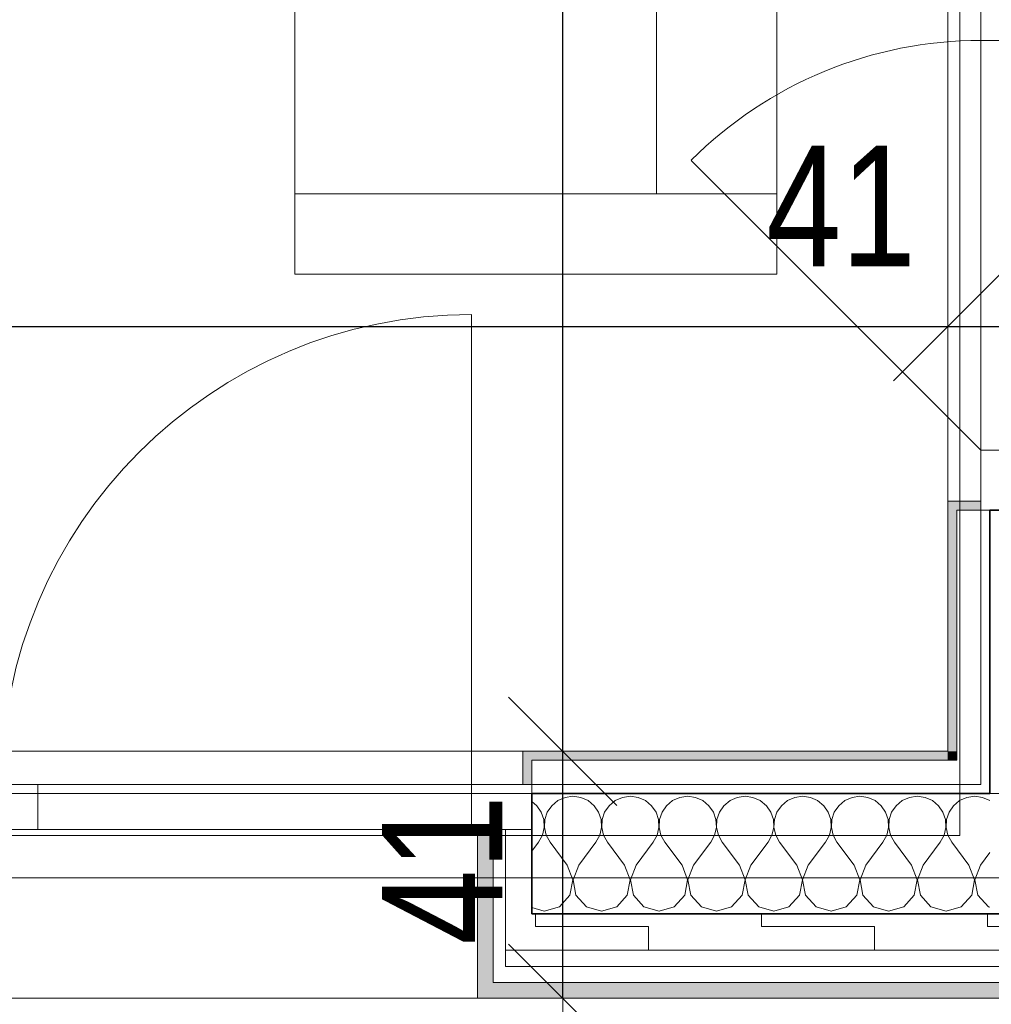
# Model space of a CAD drawing. Header units: metres. Extents: x -7.1 to 26.5, y -14.7 to 18.1.
# Tile 111 of 182: x 21.1 to 22.7, y -4.1 to -2.4. Entities that reach past the tile are written whole.
import ezdxf

# ---------------------------------------------------------------- set-up
doc = ezdxf.new("R2010")
doc.units = ezdxf.units.M
doc.header["$PDMODE"] = 65
doc.linetypes.add('AUSGEZOGEN', pattern=[0])
for name, color, linetype in [('XR$1$010 Aussenwände', 7, 'AUSGEZOGEN'), ('XR$1$010 Aussenwände Schichttrennlinien', 7, 'AUSGEZOGEN'), ('XR$1$010 Fenster', 7, 'AUSGEZOGEN'), ('XR$1$030 Bodenaufbauten', 7, 'AUSGEZOGEN'), ('XR$1$065 Möbel Einrichtung', 7, 'AUSGEZOGEN'), ('XR$1$080 Raumdefinitionen Kontur', 7, 'AUSGEZOGEN'), ('XR$2$105 Bemassungen 100', 7, 'AUSGEZOGEN'), ('XR$3$010 Aussenwände Bauteilschraffuren', 7, 'AUSGEZOGEN'), ('XR$3$035 Decken', 7, 'AUSGEZOGEN')]:
    doc.layers.add(name, color=color, linetype=linetype)
doc.styles.add('ARIAL', font='arial.ttf')
doc.dimstyles.new('DIMSTYLE_3', dxfattribs={"dimtxt": 0.2, "dimasz": 0.3, "dimexe": 0, "dimexo": 0, "dimgap": 0.1, "dimtad": 2, "dimrnd": 0.005, "dimzin": 4, "dimdsep": 46, "dimtxsty": 'ARIAL', "dimblk1": 'ALL_ML_STRICH', "dimblk2": 'ALL_ML_STRICH', "dimsah": 1, "dimcen": 0, "dimclrd": 7, "dimclre": 7, "dimclrt": 7, "dimadec": 0, "dimazin": 0, "dimtfac": 1, "dimtdec": 0, "dimtix": 1, "dimtmove": 2, "dimatfit": 3, "dimfxl": 0, "dimtzin": 0, "dimlwd": 0, "dimlwe": 18, "dimarcsym": 0})
doc.dimstyles.new('DIMSTYLE_7', dxfattribs={"dimtxt": 0.2, "dimasz": 0.3, "dimexe": 0, "dimexo": 0, "dimgap": 0.1, "dimtad": 2, "dimdec": 1, "dimlfac": 100, "dimrnd": 0.5, "dimzin": 4, "dimdsep": 46, "dimtxsty": 'ARIAL', "dimblk1": 'ALL_ML_STRICH', "dimblk2": 'ALL_ML_STRICH', "dimsah": 1, "dimcen": 0, "dimclrd": 7, "dimclre": 7, "dimclrt": 7, "dimadec": 0, "dimazin": 0, "dimtfac": 1, "dimtdec": 0, "dimtix": 1, "dimtmove": 2, "dimatfit": 3, "dimfxl": 0, "dimtvp": 1.2, "dimtzin": 0, "dimlwd": 0, "dimlwe": 18, "dimarcsym": 0})
pattern_1 = [(0, (1500, 1500), (750, 750), [750, -750]), (90, (1500, 1500), (-750, 750), [750, -750])]
pattern_2 = [(0, (0.375, 0.375), (0.1875, 0.1875), [0.1875, -0.1875]), (90, (0.375, 0.375), (-0.1875, 0.1875), [0.1875, -0.1875])]

# ---------------------------------------------------------------- blocks, each defined once
blk = doc.blocks.new('ALL_ML_STRICH')
at = {"color": 0, "linetype": 'ByBlock', "lineweight": -2}
for p, q in [((0, -0.5), (0, 0.5)), ((-0.3, -0.3), (0.3, 0.3)), ((-1, 0), (0.5, 0))]:
    blk.add_line(p, q, dxfattribs=at)
blk = doc.blocks.new('*D152')
at = {"layer": 'DEFPOINTS', "color": 7, "linetype": 'AUSGEZOGEN', "lineweight": 18, "transparency": 33554687}
for p in [(16.3418, -2.9416), (22.6218, -2.9416), (16.3418, -3.0959)]:
    blk.add_point(p, dxfattribs=at)
at = {"layer": 'XR$2$105 Bemassungen 100', "color": 7, "linetype": 'AUSGEZOGEN', "lineweight": -2, "transparency": 33554687}
for p, q in [((16.3418, -2.9416), (16.3418, -2.9416)), ((16.3418, -2.9416), (22.6218, -2.9416)), ((22.6218, -2.9416), (22.6218, -2.9416))]:
    blk.add_line(p, q, dxfattribs=at)
at = {"layer": 'XR$2$105 Bemassungen 100', "color": 7, "linetype": 'AUSGEZOGEN', "lineweight": 18, "transparency": 33554687, "xscale": 0.3, "yscale": 0.3, "zscale": 0.3, "rotation": 180}
blk.add_blockref('ALL_ML_STRICH', (16.3418, -2.9416), dxfattribs=at)
at = {"layer": 'XR$2$105 Bemassungen 100', "color": 7, "linetype": 'AUSGEZOGEN', "lineweight": 18, "transparency": 33554687, "xscale": 0.3, "yscale": 0.3, "zscale": 0.3}
blk.add_blockref('ALL_ML_STRICH', (22.6218, -2.9416), dxfattribs=at)
at = {"layer": 'XR$2$105 Bemassungen 100', "color": 7, "linetype": 'AUSGEZOGEN', "lineweight": 18, "transparency": 33554687, "insert": (19.4932, -2.7382), "char_height": 0.2, "width": 0.64, "attachment_point": 5, "style": 'ARIAL'}
blk.add_mtext('\\W0.80;\\A1;{\\A1;{6.28\\H0.132000;\\S^ ;}}', dxfattribs=at)
blk = doc.blocks.new('*D153')
at = {"layer": 'DEFPOINTS', "color": 7, "linetype": 'AUSGEZOGEN', "lineweight": 18, "transparency": 33554687}
for p in [(23.0318, -2.8766), (22.6218, -2.9416), (22.6218, -2.9416)]:
    blk.add_point(p, dxfattribs=at)
at = {"layer": 'XR$2$105 Bemassungen 100', "color": 7, "linetype": 'AUSGEZOGEN', "lineweight": -2, "transparency": 33554687}
for p, q in [((22.6218, -2.9416), (22.6218, -2.9416)), ((22.6218, -2.9416), (23.0318, -2.9416)), ((23.0318, -2.9416), (23.0318, -2.9416))]:
    blk.add_line(p, q, dxfattribs=at)
at = {"layer": 'XR$2$105 Bemassungen 100', "color": 7, "linetype": 'AUSGEZOGEN', "lineweight": 18, "transparency": 33554687, "xscale": 0.3, "yscale": 0.3, "zscale": 0.3, "rotation": 180}
blk.add_blockref('ALL_ML_STRICH', (22.6218, -2.9416), dxfattribs=at)
at = {"layer": 'XR$2$105 Bemassungen 100', "color": 7, "linetype": 'AUSGEZOGEN', "lineweight": 18, "transparency": 33554687, "xscale": 0.3, "yscale": 0.3, "zscale": 0.3}
blk.add_blockref('ALL_ML_STRICH', (23.0318, -2.9416), dxfattribs=at)
at = {"layer": 'XR$2$105 Bemassungen 100', "color": 7, "linetype": 'AUSGEZOGEN', "lineweight": 18, "transparency": 33554687, "insert": (22.445, -2.7416), "char_height": 0.2, "width": 0.64, "attachment_point": 5, "style": 'ARIAL'}
blk.add_mtext('\\W0.80;\\A1;{\\A1;{41\\H0.132000;\\S^ ;}}', dxfattribs=at)
blk = doc.blocks.new('*D213')
at = {"layer": 'DEFPOINTS', "color": 7, "linetype": 'AUSGEZOGEN', "lineweight": 18, "transparency": 33554687}
for p in [(22.0994, -3.6465), (21.983, -4.0565), (22.0191, -4.0565)]:
    blk.add_point(p, dxfattribs=at)
at = {"layer": 'XR$2$105 Bemassungen 100', "color": 7, "linetype": 'AUSGEZOGEN', "lineweight": -2, "transparency": 33554687}
for p, q in [((21.983, -3.6465), (21.983, -3.6465)), ((21.983, -4.0565), (21.983, -3.6465)), ((21.983, -4.0565), (21.983, -4.0565))]:
    blk.add_line(p, q, dxfattribs=at)
at = {"layer": 'XR$2$105 Bemassungen 100', "color": 7, "linetype": 'AUSGEZOGEN', "lineweight": 18, "transparency": 33554687, "xscale": 0.3, "yscale": 0.3, "zscale": 0.3}
for p, rotation in [((21.983, -3.6465), 90), ((21.983, -4.0565), 270)]:
    blk.add_blockref('ALL_ML_STRICH', p, dxfattribs=dict(at, rotation=rotation))
at = {"layer": 'XR$2$105 Bemassungen 100', "color": 7, "linetype": 'AUSGEZOGEN', "lineweight": 18, "transparency": 33554687, "insert": (21.783, -3.8433), "char_height": 0.2, "width": 0.64, "attachment_point": 5, "rotation": 90, "style": 'ARIAL'}
blk.add_mtext('\\W0.80;\\A1;{\\A1;{41\\H0.132000;\\S^ ;}}', dxfattribs=at)
blk = doc.blocks.new('*D214')
at = {"layer": 'DEFPOINTS', "color": 7, "linetype": 'AUSGEZOGEN', "lineweight": 18, "transparency": 33554687}
for p in [(22.1052, 3.5835), (21.983, -3.6465), (22.0994, -3.6465)]:
    blk.add_point(p, dxfattribs=at)
at = {"layer": 'XR$2$105 Bemassungen 100', "color": 7, "linetype": 'AUSGEZOGEN', "lineweight": -2, "transparency": 33554687}
for p, q in [((21.983, 3.5835), (21.983, 3.5835)), ((21.983, -3.6465), (21.983, 3.5835)), ((21.983, -3.6465), (21.983, -3.6465))]:
    blk.add_line(p, q, dxfattribs=at)
at = {"layer": 'XR$2$105 Bemassungen 100', "color": 7, "linetype": 'AUSGEZOGEN', "lineweight": 18, "transparency": 33554687, "xscale": 0.3, "yscale": 0.3, "zscale": 0.3}
for p, rotation in [((21.983, 3.5835), 90), ((21.983, -3.6465), 270)]:
    blk.add_blockref('ALL_ML_STRICH', p, dxfattribs=dict(at, rotation=rotation))
at = {"layer": 'XR$2$105 Bemassungen 100', "color": 7, "linetype": 'AUSGEZOGEN', "lineweight": 18, "transparency": 33554687, "insert": (21.7795, -0.0199), "char_height": 0.2, "width": 0.64, "attachment_point": 5, "rotation": 90, "style": 'ARIAL'}
blk.add_mtext('\\W0.80;\\A1;{\\A1;{7.23\\H0.132000;\\S^ ;}}', dxfattribs=at)
blk = doc.blocks.new('COMPLEXOBJECT_139')
at = {"layer": 'XR$3$010 Aussenwände Bauteilschraffuren', "color": 8, "linetype": 'AUSGEZOGEN', "lineweight": 13, "transparency": 33554687}
for p, q in [((21.987, -3.7231), (21.975, -3.7284)), ((22, -3.7213), (21.987, -3.7231)), ((22.013, -3.7231), (22, -3.7213)), ((22.025, -3.7284), (22.013, -3.7231)), ((22.0822, -3.7231), (22.0702, -3.7284)), ((22.0952, -3.7213), (22.0822, -3.7231)), ((22.1083, -3.7231), (22.0952, -3.7213)), ((22.1203, -3.7284), (22.1083, -3.7231)), ((22.1775, -3.7231), (22.1654, -3.7284)), ((22.1905, -3.7213), (22.1775, -3.7231)), ((22.2035, -3.7231), (22.1905, -3.7213)), ((22.2155, -3.7284), (22.2035, -3.7231)), ((22.2727, -3.7231), (22.2607, -3.7284)), ((22.2857, -3.7213), (22.2727, -3.7231)), ((22.2987, -3.7231), (22.2857, -3.7213)), ((22.3107, -3.7284), (22.2987, -3.7231)), ((22.3679, -3.7231), (22.3559, -3.7284)), ((22.381, -3.7213), (22.3679, -3.7231)), ((22.394, -3.7231), (22.381, -3.7213)), ((22.406, -3.7284), (22.394, -3.7231)), ((22.4632, -3.7231), (22.4512, -3.7284)), ((22.4762, -3.7213), (22.4632, -3.7231)), ((22.4892, -3.7231), (22.4762, -3.7213)), ((22.5012, -3.7284), (22.4892, -3.7231)), ((22.5584, -3.7231), (22.5464, -3.7284)), ((22.5714, -3.7213), (22.5584, -3.7231)), ((22.5844, -3.7231), (22.5714, -3.7213)), ((22.5965, -3.7284), (22.5844, -3.7231)), ((22.6537, -3.7231), (22.6416, -3.7284)), ((22.6667, -3.7213), (22.6537, -3.7231)), ((22.6797, -3.7231), (22.6667, -3.7213)), ((22.6917, -3.7284), (22.6797, -3.7231)), ((21.9399, -3.7368), (21.9318, -3.73)), ((21.9474, -3.7476), (21.9399, -3.7368)), ((21.9648, -3.7368), (21.9574, -3.7476)), ((21.975, -3.7284), (21.9648, -3.7368)), ((22.0352, -3.7368), (22.025, -3.7284)), ((22.0426, -3.7476), (22.0352, -3.7368)), ((22.0601, -3.7368), (22.0526, -3.7476)), ((22.0702, -3.7284), (22.0601, -3.7368)), ((22.1304, -3.7368), (22.1203, -3.7284)), ((22.1378, -3.7476), (22.1304, -3.7368)), ((22.1553, -3.7368), (22.1479, -3.7476)), ((22.1654, -3.7284), (22.1553, -3.7368)), ((22.2256, -3.7368), (22.2155, -3.7284)), ((22.2331, -3.7476), (22.2256, -3.7368)), ((22.2506, -3.7368), (22.2431, -3.7476)), ((22.2607, -3.7284), (22.2506, -3.7368)), ((22.3209, -3.7368), (22.3107, -3.7284)), ((22.3283, -3.7476), (22.3209, -3.7368)), ((22.3458, -3.7368), (22.3384, -3.7476)), ((22.3559, -3.7284), (22.3458, -3.7368)), ((22.4161, -3.7368), (22.406, -3.7284)), ((22.4235, -3.7476), (22.4161, -3.7368)), ((22.441, -3.7368), (22.4336, -3.7476)), ((22.4512, -3.7284), (22.441, -3.7368)), ((22.5113, -3.7368), (22.5012, -3.7284)), ((22.5188, -3.7476), (22.5113, -3.7368)), ((22.5363, -3.7368), (22.5288, -3.7476)), ((22.5464, -3.7284), (22.5363, -3.7368)), ((22.6066, -3.7368), (22.5965, -3.7284)), ((22.614, -3.7476), (22.6066, -3.7368)), ((22.6315, -3.7368), (22.6241, -3.7476)), ((22.6416, -3.7284), (22.6315, -3.7368)), ((22.6918, -3.7284), (22.6917, -3.7284)), ((21.9516, -3.76), (21.9474, -3.7476)), ((21.9574, -3.7476), (21.9532, -3.76)), ((22.0468, -3.76), (22.0426, -3.7476)), ((22.0526, -3.7476), (22.0484, -3.76)), ((22.142, -3.76), (22.1378, -3.7476)), ((22.1479, -3.7476), (22.1437, -3.76)), ((22.2373, -3.76), (22.2331, -3.7476)), ((22.2431, -3.7476), (22.2389, -3.76)), ((22.3325, -3.76), (22.3283, -3.7476)), ((22.3384, -3.7476), (22.3342, -3.76)), ((22.4277, -3.76), (22.4235, -3.7476)), ((22.4336, -3.7476), (22.4294, -3.76)), ((22.523, -3.76), (22.5188, -3.7476)), ((22.5288, -3.7476), (22.5246, -3.76)), ((22.6182, -3.76), (22.614, -3.7476)), ((22.6241, -3.7476), (22.6199, -3.76)), ((21.9492, -3.786), (21.9522, -3.7732)), ((21.9522, -3.7732), (21.9516, -3.76)), ((21.9532, -3.76), (21.9526, -3.7732)), ((21.9526, -3.7732), (21.9555, -3.786)), ((22.0445, -3.786), (22.0474, -3.7732)), ((22.0474, -3.7732), (22.0468, -3.76)), ((22.0484, -3.76), (22.0478, -3.7732)), ((22.0478, -3.7732), (22.0508, -3.786)), ((22.1397, -3.786), (22.1427, -3.7732)), ((22.1427, -3.7732), (22.142, -3.76)), ((22.1437, -3.76), (22.143, -3.7732)), ((22.143, -3.7732), (22.146, -3.786)), ((22.2349, -3.786), (22.2379, -3.7732)), ((22.2379, -3.7732), (22.2373, -3.76)), ((22.2389, -3.76), (22.2383, -3.7732)), ((22.2383, -3.7732), (22.2413, -3.786)), ((22.3302, -3.786), (22.3331, -3.7732)), ((22.3331, -3.7732), (22.3325, -3.76)), ((22.3342, -3.76), (22.3335, -3.7732)), ((22.3335, -3.7732), (22.3365, -3.786)), ((22.4254, -3.786), (22.4284, -3.7732)), ((22.4284, -3.7732), (22.4277, -3.76)), ((22.4294, -3.76), (22.4288, -3.7732)), ((22.4288, -3.7732), (22.4317, -3.786)), ((22.5206, -3.786), (22.5236, -3.7732)), ((22.5236, -3.7732), (22.523, -3.76)), ((22.5246, -3.76), (22.524, -3.7732)), ((22.524, -3.7732), (22.527, -3.786)), ((22.6159, -3.786), (22.6189, -3.7732)), ((22.6189, -3.7732), (22.6182, -3.76)), ((22.6199, -3.76), (22.6192, -3.7732)), ((22.6192, -3.7732), (22.6222, -3.786)), ((21.9429, -3.7974), (21.9492, -3.786)), ((21.9555, -3.786), (21.9619, -3.7974)), ((22.0381, -3.7974), (22.0445, -3.786)), ((22.0508, -3.786), (22.0571, -3.7974)), ((22.1333, -3.7974), (22.1397, -3.786)), ((22.146, -3.786), (22.1524, -3.7974)), ((22.2286, -3.7974), (22.2349, -3.786)), ((22.2413, -3.786), (22.2476, -3.7974)), ((22.3238, -3.7974), (22.3302, -3.786)), ((22.3365, -3.786), (22.3429, -3.7974)), ((22.419, -3.7974), (22.4254, -3.786)), ((22.4317, -3.786), (22.4381, -3.7974)), ((22.5143, -3.7974), (22.5206, -3.786)), ((22.527, -3.786), (22.5333, -3.7974)), ((22.6095, -3.7974), (22.6159, -3.786)), ((22.6222, -3.786), (22.6286, -3.7974)), ((21.9318, -3.8122), (21.9429, -3.7974)), ((21.9905, -3.8355), (21.9619, -3.7974)), ((22.0095, -3.8355), (22.0381, -3.7974)), ((22.0857, -3.8355), (22.0571, -3.7974)), ((22.1048, -3.8355), (22.1333, -3.7974)), ((22.181, -3.8355), (22.1524, -3.7974)), ((22.2, -3.8355), (22.2286, -3.7974)), ((22.2762, -3.8355), (22.2476, -3.7974)), ((22.2952, -3.8355), (22.3238, -3.7974)), ((22.3714, -3.8355), (22.3429, -3.7974)), ((22.3905, -3.8355), (22.419, -3.7974)), ((22.4667, -3.8355), (22.4381, -3.7974)), ((22.4857, -3.8355), (22.5143, -3.7974)), ((22.5619, -3.8355), (22.5333, -3.7974)), ((22.581, -3.8355), (22.6095, -3.7974)), ((22.6571, -3.8355), (22.6286, -3.7974)), ((22.6762, -3.8355), (22.6918, -3.8148)), ((21.9998, -3.8598), (21.9905, -3.8355)), ((22.0095, -3.8355), (22.0002, -3.8598)), ((22.095, -3.8598), (22.0857, -3.8355)), ((22.1048, -3.8355), (22.0954, -3.8598)), ((22.1903, -3.8598), (22.181, -3.8355)), ((22.2, -3.8355), (22.1907, -3.8598)), ((22.2855, -3.8598), (22.2762, -3.8355)), ((22.2952, -3.8355), (22.2859, -3.8598)), ((22.3808, -3.8598), (22.3714, -3.8355)), ((22.3905, -3.8355), (22.3811, -3.8598)), ((22.476, -3.8598), (22.4667, -3.8355)), ((22.4857, -3.8355), (22.4764, -3.8598)), ((22.5712, -3.8598), (22.5619, -3.8355)), ((22.581, -3.8355), (22.5716, -3.8598)), ((22.6665, -3.8598), (22.6571, -3.8355)), ((22.6762, -3.8355), (22.6669, -3.8598)), ((21.995, -3.8854), (21.9998, -3.8598)), ((22.0002, -3.8598), (22.005, -3.8854)), ((22.0902, -3.8854), (22.095, -3.8598)), ((22.0954, -3.8598), (22.1003, -3.8854)), ((22.1854, -3.8854), (22.1903, -3.8598)), ((22.1907, -3.8598), (22.1955, -3.8854)), ((22.2807, -3.8854), (22.2855, -3.8598)), ((22.2859, -3.8598), (22.2907, -3.8854)), ((22.3759, -3.8854), (22.3808, -3.8598)), ((22.3811, -3.8598), (22.386, -3.8854)), ((22.4712, -3.8854), (22.476, -3.8598)), ((22.4764, -3.8598), (22.4812, -3.8854)), ((22.5664, -3.8854), (22.5712, -3.8598)), ((22.5716, -3.8598), (22.5765, -3.8854)), ((22.6616, -3.8854), (22.6665, -3.8598)), ((22.6669, -3.8598), (22.6717, -3.8854)), ((21.9774, -3.9046), (21.995, -3.8854)), ((22.005, -3.8854), (22.0226, -3.9046)), ((22.0727, -3.9046), (22.0902, -3.8854)), ((22.1003, -3.8854), (22.1178, -3.9046)), ((22.1679, -3.9046), (22.1854, -3.8854)), ((22.1955, -3.8854), (22.2131, -3.9046)), ((22.2631, -3.9046), (22.2807, -3.8854)), ((22.2907, -3.8854), (22.3083, -3.9046)), ((22.3584, -3.9046), (22.3759, -3.8854)), ((22.386, -3.8854), (22.4035, -3.9046)), ((22.4536, -3.9046), (22.4712, -3.8854)), ((22.4812, -3.8854), (22.4988, -3.9046)), ((22.5488, -3.9046), (22.5664, -3.8854)), ((22.5765, -3.8854), (22.594, -3.9046)), ((22.6441, -3.9046), (22.6616, -3.8854)), ((22.6717, -3.8854), (22.6893, -3.9046)), ((21.9318, -3.9059), (21.9524, -3.9117)), ((21.9524, -3.9117), (21.9774, -3.9046)), ((22.0226, -3.9046), (22.0476, -3.9117)), ((22.0476, -3.9117), (22.0727, -3.9046)), ((22.1178, -3.9046), (22.1429, -3.9117)), ((22.1429, -3.9117), (22.1679, -3.9046)), ((22.2131, -3.9046), (22.2381, -3.9117)), ((22.2381, -3.9117), (22.2631, -3.9046)), ((22.3083, -3.9046), (22.3333, -3.9117)), ((22.3333, -3.9117), (22.3584, -3.9046)), ((22.4035, -3.9046), (22.4286, -3.9117)), ((22.4286, -3.9117), (22.4536, -3.9046)), ((22.4988, -3.9046), (22.5238, -3.9117)), ((22.5238, -3.9117), (22.5488, -3.9046)), ((22.594, -3.9046), (22.619, -3.9117)), ((22.619, -3.9117), (22.6441, -3.9046)), ((22.6893, -3.9046), (22.6918, -3.9053))]:
    blk.add_line(p, q, dxfattribs=at)

msp = doc.modelspace()

# ---------------------------------------------------------------- hatches: boundary and pattern name
at = {"layer": 'XR$3$010 Aussenwände Bauteilschraffuren', "linetype": 'AUSGEZOGEN', "lineweight": 13, "true_color": 0x202020, "transparency": 33554687}
for points in [[(22.6218, -3.2315), (22.6218, -3.2465), (22.6768, -3.2465), (22.6768, -3.2315)], [(22.6218, -3.6465), (22.6368, -3.6465), (22.6368, -3.2465), (22.6218, -3.2465)], [(21.9318, -3.6465), (21.9168, -3.6465), (21.9168, -3.7015), (21.9318, -3.7015)], [(21.9318, -3.6465), (21.9318, -3.6615), (22.6218, -3.6615), (22.6218, -3.6465)], [(22.6218, -3.6615), (22.6368, -3.6615), (22.6218, -3.6465)], [(22.6218, -3.6465), (22.6368, -3.6615), (22.6368, -3.6465)]]:
    msp.add_hatch(color=250, dxfattribs=at).paths.add_polyline_path(points)
at = {"layer": 'XR$3$010 Aussenwände Bauteilschraffuren', "linetype": 'AUSGEZOGEN', "lineweight": 13, "transparency": 33554687}
h = msp.add_hatch(dxfattribs=at)
h.set_pattern_fill('MUSTER', color=8, scale=750, style=0, pattern_type=2)
h.set_pattern_definition(pattern_1)
h.paths.add_polyline_path([(22.6768, -3.7015), (22.6918, -3.7015), (22.6918, -3.2465), (22.6768, -3.2465)], flags=0)
h = msp.add_hatch(dxfattribs=at)
h.set_pattern_fill('MUSTER', color=8, scale=750, style=0, pattern_type=2)
h.set_pattern_definition(pattern_1)
h.paths.add_polyline_path([(21.9318, -3.7015), (21.9318, -3.7165), (22.6768, -3.7165), (22.6768, -3.7015)], flags=0)
h = msp.add_hatch(dxfattribs=at)
h.set_pattern_fill('MUSTER', color=8, scale=750, style=0, pattern_type=2)
h.set_pattern_definition(pattern_1)
h.paths.add_polyline_path([(22.6768, -3.7165), (22.6918, -3.7165), (22.6768, -3.7015)], flags=0)
h = msp.add_hatch(dxfattribs=at)
h.set_pattern_fill('MUSTER', color=8, scale=750, style=0, pattern_type=2)
h.set_pattern_definition(pattern_1)
h.paths.add_polyline_path([(22.6768, -3.7015), (22.6918, -3.7165), (22.6918, -3.7015)], flags=0)
at = {"layer": 'XR$3$010 Aussenwände Bauteilschraffuren', "linetype": 'AUSGEZOGEN', "lineweight": 13, "true_color": 0xa79e8b, "transparency": 33554687}
for points in [[(21.8678, -4.0565), (21.8678, -3.7765), (21.8418, -3.7765), (21.8418, -4.0565)], [(21.8678, -4.0565), (23.0058, -4.0565), (23.0058, -4.0305), (21.8678, -4.0305)]]:
    msp.add_hatch(color=253, dxfattribs=at).paths.add_polyline_path(points)
at = {"layer": 'XR$3$010 Aussenwände Bauteilschraffuren', "linetype": 'AUSGEZOGEN', "lineweight": 13, "transparency": 33554687}
h = msp.add_hatch(dxfattribs=at)
h.set_pattern_fill('MUSTER', color=8, scale=750, style=0, pattern_type=2)
h.set_pattern_definition(pattern_1)
h.paths.add_polyline_path([(21.8878, -4.0305), (21.8878, -3.7765), (21.8678, -3.7765), (21.8678, -4.0305)], flags=0)
h = msp.add_hatch(dxfattribs=at)
h.set_pattern_fill('MUSTER', color=42, scale=0.1875, style=0, pattern_type=2)
h.set_pattern_definition(pattern_2)
h.paths.add_polyline_path([(21.9318, -3.9765), (21.9318, -3.7765), (21.8878, -3.7765), (21.8878, -3.9765)], flags=0)
h = msp.add_hatch(dxfattribs=at)
h.set_pattern_fill('MUSTER', color=42, scale=0.1875, style=0, pattern_type=2)
h.set_pattern_definition(pattern_2)
h.paths.add_polyline_path([(21.9318, -3.9765), (22.8918, -3.9765), (22.8918, -3.9165), (21.9318, -3.9165)], flags=0)
h = msp.add_hatch(dxfattribs=at)
h.set_pattern_fill('MUSTER', color=8, scale=750, style=0, pattern_type=2)
h.set_pattern_definition(pattern_1)
h.paths.add_polyline_path([(21.8878, -4.0305), (22.9788, -4.0305), (22.9788, -4.0035), (21.8878, -4.0035)], flags=0)

# ---------------------------------------------------------------- linework, layer by layer
at = {"layer": 'XR$1$010 Aussenwände', "color": 7, "linetype": 'AUSGEZOGEN', "lineweight": 18, "transparency": 33554687}
for p, q in [((22.6768, -3.2315), (22.6218, -3.2315)), ((22.6218, -3.2465), (22.6218, -3.2315)), ((22.6218, -3.2465), (22.6218, -3.6465)), ((22.6918, -3.2465), (22.6768, -3.2465)), ((21.9168, -3.7015), (21.9168, -3.6465)), ((21.9318, -3.6465), (21.9168, -3.6465)), ((22.6218, -3.6465), (21.9318, -3.6465)), ((21.9318, -3.7165), (21.9318, -3.7015)), ((21.8418, -3.9165), (21.8418, -3.7765)), ((21.8678, -3.7765), (21.8418, -3.7765)), ((21.8878, -3.7765), (21.8678, -3.7765)), ((21.9318, -3.7765), (21.8878, -3.7765)), ((21.8418, -3.9765), (21.8418, -3.9165)), ((21.8418, -4.0035), (21.8418, -3.9765)), ((21.8418, -4.0305), (21.8418, -4.0035)), ((21.8418, -4.0565), (21.8418, -4.0305)), ((21.8678, -4.0565), (21.8418, -4.0565)), ((21.8678, -4.0565), (23.0058, -4.0565))]:
    msp.add_line(p, q, dxfattribs=at)
at = {"layer": 'XR$1$010 Aussenwände', "color": 7, "linetype": 'AUSGEZOGEN', "lineweight": 35, "transparency": 33554687}
for p, q in [((22.7518, -3.2465), (22.6918, -3.2465)), ((21.9318, -3.7765), (21.9318, -3.7165))]:
    msp.add_line(p, q, dxfattribs=at)
at = {"layer": 'XR$1$010 Aussenwände Schichttrennlinien', "color": 7, "linetype": 'AUSGEZOGEN', "lineweight": 18, "transparency": 33554687}
for p, q in [((22.6768, -3.2465), (22.6768, -3.2315)), ((22.6368, -3.2465), (22.6368, -3.6615)), ((22.6368, -3.2465), (22.6768, -3.2465)), ((22.6768, -3.2465), (22.6768, -3.7015)), ((22.6218, -3.6615), (21.9318, -3.6615)), ((21.9318, -3.6615), (21.9318, -3.7015)), ((22.6218, -3.6615), (22.6368, -3.6615)), ((22.6218, -3.6615), (22.6368, -3.6615)), ((21.9318, -3.7015), (21.9168, -3.7015)), ((22.6368, -3.7015), (21.9318, -3.7015)), ((22.6368, -3.7015), (22.6768, -3.7015)), ((22.6368, -3.7015), (22.6768, -3.7015)), ((21.8678, -3.7765), (21.8678, -4.0305)), ((21.8678, -4.0305), (21.8678, -3.7765)), ((21.8878, -3.7765), (21.8878, -3.9765)), ((21.8878, -4.0035), (21.8878, -3.7765)), ((21.9318, -3.9765), (21.8878, -3.9765)), ((21.9318, -3.9765), (22.8918, -3.9765)), ((21.8878, -4.0035), (22.9518, -4.0035)), ((21.8878, -4.0305), (21.8678, -4.0305)), ((21.8878, -4.0305), (22.9788, -4.0305))]:
    msp.add_line(p, q, dxfattribs=at)
at = {"layer": 'XR$1$010 Aussenwände Schichttrennlinien', "color": 7, "linetype": 'AUSGEZOGEN', "lineweight": 35, "transparency": 33554687}
for p, q in [((22.6918, -3.7015), (22.6918, -3.2465)), ((22.6918, -3.7165), (22.6918, -3.7015)), ((21.9318, -3.7165), (22.6768, -3.7165)), ((22.6768, -3.7165), (22.6918, -3.7165)), ((22.6768, -3.7165), (22.6918, -3.7165)), ((21.9318, -3.9165), (21.9318, -3.7765)), ((21.9318, -3.9165), (22.6918, -3.9165)), ((22.6918, -3.9165), (22.8918, -3.9165)), ((22.6918, -3.9165), (22.8918, -3.9165))]:
    msp.add_line(p, q, dxfattribs=at)
at = {"layer": 'XR$1$010 Fenster', "color": 7, "linetype": 'AUSGEZOGEN', "lineweight": 13, "transparency": 33554687}
for p, q in [((22.6768, -2.3665), (22.6768, -2.4665)), ((22.6218, -2.3815), (22.6218, -3.2315)), ((22.6768, -2.4665), (22.7518, -2.4665)), ((22.6768, -2.4665), (22.6768, -3.1465)), ((22.6768, -3.1465), (22.1959, -2.6657)), ((21.8318, -3.7015), (21.8318, -2.9215)), ((22.7518, -3.1465), (22.6768, -3.1465)), ((22.6768, -3.1465), (22.6768, -3.2465)), ((22.6218, -3.2465), (22.6218, -3.2315)), ((22.6768, -3.2315), (22.6218, -3.2315)), ((22.6918, -3.2465), (22.6768, -3.2465)), ((22.6918, -3.2465), (22.6768, -3.2465)), ((22.7518, -3.2465), (22.6918, -3.2465)), ((22.7518, -3.2465), (22.6918, -3.2465)), ((21.9318, -3.6465), (21.9168, -3.6465)), ((21.9168, -3.7015), (21.9168, -3.6465)), ((21.1118, -3.7015), (21.0518, -3.7015)), ((21.8318, -3.7015), (21.1118, -3.7015)), ((21.1118, -3.7765), (21.1118, -3.7015)), ((21.9318, -3.7015), (21.8318, -3.7015)), ((21.8318, -3.7015), (21.8318, -3.7765)), ((21.9318, -3.7165), (21.9318, -3.7015)), ((21.9318, -3.7165), (21.9318, -3.7015)), ((21.9318, -3.7765), (21.9318, -3.7165)), ((21.9318, -3.7765), (21.9318, -3.7165)), ((21.0518, -3.7765), (21.1118, -3.7765)), ((21.1118, -3.7765), (21.8318, -3.7765)), ((21.8318, -3.7765), (21.9318, -3.7765)), ((21.8678, -3.7765), (21.8418, -3.7765)), ((21.8678, -3.7765), (21.8418, -3.7765)), ((21.8418, -3.9165), (21.8418, -3.7765)), ((21.8878, -3.7765), (21.8678, -3.7765)), ((21.8878, -3.7765), (21.8678, -3.7765)), ((21.9318, -3.7765), (21.8878, -3.7765)), ((21.9318, -3.7765), (21.8878, -3.7765)), ((21.8418, -3.9765), (21.8418, -3.9165)), ((21.8418, -4.0035), (21.8418, -3.9765)), ((21.8418, -4.0305), (21.8418, -4.0035)), ((21.8418, -4.0565), (21.8418, -4.0305))]:
    msp.add_line(p, q, dxfattribs=at)
for centre, radius, end in [((22.6768, -3.1465), 0.68, 135), ((21.8318, -3.7015), 0.78, 180)]:
    msp.add_arc(centre, radius, 90, end, dxfattribs=at)
at = {"layer": 'XR$1$030 Bodenaufbauten', "color": 254, "linetype": 'AUSGEZOGEN', "lineweight": 13, "transparency": 33554687}
msp.add_lwpolyline([(2.2618, -3.7865), (22.6418, -3.7865), (22.6418, 10.7535), (14.8918, 10.7535), (14.8918, 6.0735), (10.0118, 6.0735), (10.0118, 8.0099), (10.0118, 10.7535), (2.2618, 10.7535), (2.2618, -3.7865)], close=True, dxfattribs=at)
at = {"layer": 'XR$1$030 Bodenaufbauten', "color": 7, "linetype": 'AUSGEZOGEN', "lineweight": 18, "transparency": 33554687}
msp.add_lwpolyline([(1.9518, -6.6565), (22.9518, -6.6565), (22.9518, -3.8565), (1.9518, -3.8565), (1.9518, -6.6565)], close=True, dxfattribs=at)
at = {"layer": 'XR$1$065 Möbel Einrichtung', "color": 8, "linetype": 'AUSGEZOGEN', "lineweight": 13, "transparency": 33554687}
for p, q in [((21.5385, -0.9545), (21.5385, -2.8545)), ((22.3385, -2.8545), (22.3385, -0.9545)), ((22.1385, -1.0878), (22.1385, -2.7212)), ((22.3385, -2.7212), (21.5385, -2.7212)), ((21.5385, -2.8545), (22.3385, -2.8545))]:
    msp.add_line(p, q, dxfattribs=at)
at = {"layer": 'XR$1$080 Raumdefinitionen Kontur', "color": 8, "linetype": 'AUSGEZOGEN', "lineweight": 13, "transparency": 33554687}
for points in [[(16.3418, -3.6465), (22.6218, -3.6465), (22.6218, 3.5835), (18.6718, 3.5835), (17.4718, 3.5835), (16.3418, 3.5835), (16.3418, -3.6465)], [(16.9618, -6.6565), (22.9518, -6.6565), (22.9518, -4.0565), (16.9618, -4.0565), (16.9618, -6.6565)]]:
    msp.add_lwpolyline(points, close=True, dxfattribs=at)
at = {"layer": 'XR$3$035 Decken', "color": 7, "linetype": 'AUSGEZOGEN', "lineweight": 18, "transparency": 33554687}
msp.add_lwpolyline([(1.9918, -6.6565), (22.9418, -6.6565), (22.9418, -3.7165), (1.9918, -3.7165), (1.9918, -6.6565)], close=True, dxfattribs=at)

# ---------------------------------------------------------------- block references
at = {"layer": 'XR$3$010 Aussenwände Bauteilschraffuren', "color": 8, "linetype": 'AUSGEZOGEN', "lineweight": 13, "transparency": 33554687}
msp.add_blockref('COMPLEXOBJECT_139', (0, 0), dxfattribs=at)

# ---------------------------------------------------------------- dimensions: what is measured, and where the dimension line sits
at = {"layer": 'XR$2$105 Bemassungen 100', "color": 7, "linetype": 'AUSGEZOGEN', "lineweight": 18, "transparency": 33554687}
for base, p1, p2, dimstyle, picture, middle in [((21.983, 3.5835), (21.983, -3.6465), (21.983, 3.5835), 'DIMSTYLE_3', '*D214', (21.7795, -0.0199)), ((21.983, -3.6465), (21.983, -4.0565), (21.983, -3.6465), 'DIMSTYLE_7', '*D213', (21.783, -3.8433))]:
    dim = msp.add_linear_dim(base=base, p1=p1, p2=p2, angle=90, dimstyle=dimstyle, override={"dimpost": '<>', "dimclrd": 7, "dimclre": 7, "dimclrt": 7, "dimlwd": 0, "dimlwe": 18}, dxfattribs=at)
    dim.commit()
    dim.dimension.update_dxf_attribs({"geometry": picture, "text_midpoint": middle, "dimtype": 160})
for base, p1, p2, dimstyle, picture, middle in [((22.6218, -2.9416), (16.3418, -2.9416), (22.6218, -2.9416), 'DIMSTYLE_3', '*D152', (19.4932, -2.7382)), ((23.0318, -2.9416), (22.6218, -2.9416), (23.0318, -2.9416), 'DIMSTYLE_7', '*D153', (22.445, -2.7416))]:
    dim = msp.add_linear_dim(base=base, p1=p1, p2=p2, dimstyle=dimstyle, override={"dimpost": '<>', "dimclrd": 7, "dimclre": 7, "dimclrt": 7, "dimlwd": 0, "dimlwe": 18}, dxfattribs=at)
    dim.commit()
    dim.dimension.update_dxf_attribs({"geometry": picture, "text_midpoint": middle, "dimtype": 160})

doc.saveas('drawing.dxf')
